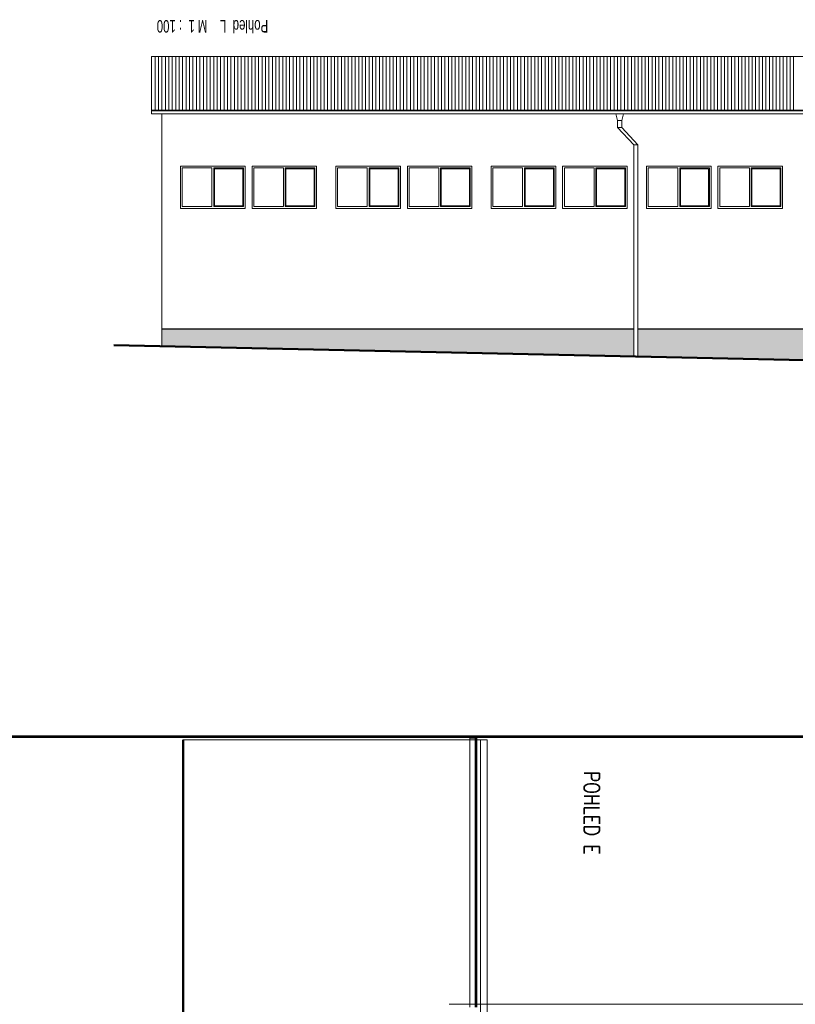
# Model space of a CAD drawing. Header units: millimetres. Extents: x -238874 to 551972, y -298952 to 658415.
# Tile 65 of 256: x -31721 to -9250, y 90435 to 118974. Entities that reach past the tile are written whole.
import ezdxf

# ---------------------------------------------------------------- set-up
doc = ezdxf.new("R2010")
doc.units = ezdxf.units.MM
doc.header["$LTSCALE"] = 20
doc.layers.add('CKNETISK', color=116, linetype='Continuous', lineweight=18, plot=False)
for name, color, linetype, lineweight in [('CKTEXTY_MALE', 140, 'Continuous', 18), ('NOSNÉ', 8, 'Continuous', 50), ('PRUCHODY', 7, 'Continuous', 18)]:
    doc.layers.add(name, color=color, linetype=linetype, lineweight=lineweight)
doc.layers.add('DVERE-PRUCHODY-OKNA', color=9, linetype='Continuous')
doc.styles.get("Standard").update_dxf_attribs({"font": 'simplex.shx', "width": 0.8})

msp = doc.modelspace()

# ---------------------------------------------------------------- hatches: boundary and pattern name
at = {"layer": 'DVERE-PRUCHODY-OKNA'}
h = msp.add_hatch(dxfattribs=at)
h.set_pattern_fill('ZDR', color=256, scale=1200, angle=180, style=0)
h.set_pattern_definition([(180, (189182.45, 241631.01), (-1e-14, -90), []), (270, (189182.45, 241631.01), (180, -90), [90, -90])])
h.paths.add_polyline_path([(-27600.21, 109505.85), (-27600.21, 110005.85), (-13930.21, 110005.85), (-13930.21, 109209.816)])
h.paths.add_polyline_path([(-13810.21, 109207.217), (-13810.21, 110005.85), (-414.257, 110005.85), (-414.257, 108917.117)])
h.paths.add_polyline_path([(-294.257, 108914.518), (-294.257, 110005.85), (13169.79, 110005.85), (13169.79, 108622.944)])

# ---------------------------------------------------------------- linework, layer by layer
at = {"layer": 'CKNETISK', "lineweight": 53}
msp.add_line((16297.962, 98190.047), (-238873.975, 98190.047), dxfattribs=at)
at = {"layer": 'CKNETISK'}
msp.add_line((16297.962, 90440.047), (-19278.239, 90440.047), dxfattribs=at)
at = {"layer": 'DVERE-PRUCHODY-OKNA'}
for p, q in [((-13930.21, 110005.85), (-27600.21, 110005.85)), ((-414.257, 110005.85), (-13810.21, 110005.85))]:
    msp.add_line(p, q, dxfattribs=at)
at = {"layer": 'NOSNÉ'}
for p, q in [((-28996.336, 109536.084), (16267.962, 108555.85)), ((-26981.343, 98100.047), (-26981.343, 45270.047))]:
    msp.add_line(p, q, dxfattribs=at)
at = {"layer": 'PRUCHODY'}
for p, q in [((-27900.21, 117905.85), (13889.79, 117905.85)), ((-27900.21, 117905.85), (-27900.21, 116249.25)), ((-27800.21, 117905.85), (-27800.21, 116349.25)), ((-27700.21, 117905.85), (-27700.21, 116349.25)), ((-27600.21, 117905.85), (-27600.21, 116349.25)), ((-27500.21, 117905.85), (-27500.21, 116349.25)), ((-27400.21, 117905.85), (-27400.21, 116349.25)), ((-27300.21, 117905.85), (-27300.21, 116349.25)), ((-27200.21, 117905.85), (-27200.21, 116349.25)), ((-27100.21, 117905.85), (-27100.21, 116349.25)), ((-27000.21, 117905.85), (-27000.21, 116349.25)), ((-26900.21, 117905.85), (-26900.21, 116349.25)), ((-26800.21, 117905.85), (-26800.21, 116349.25)), ((-26700.21, 117905.85), (-26700.21, 116349.25)), ((-26600.21, 117905.85), (-26600.21, 116349.25)), ((-26500.21, 117905.85), (-26500.21, 116349.25)), ((-26400.21, 117905.85), (-26400.21, 116349.25)), ((-26300.21, 117905.85), (-26300.21, 116349.25)), ((-26200.21, 117905.85), (-26200.21, 116349.25)), ((-26100.21, 117905.85), (-26100.21, 116349.25)), ((-26000.21, 117905.85), (-26000.21, 116349.25)), ((-25900.21, 117905.85), (-25900.21, 116349.25)), ((-25800.21, 117905.85), (-25800.21, 116349.25)), ((-25700.21, 117905.85), (-25700.21, 116349.25)), ((-25600.21, 117905.85), (-25600.21, 116349.25)), ((-25500.21, 117905.85), (-25500.21, 116349.25)), ((-25400.21, 117905.85), (-25400.21, 116349.25)), ((-25300.21, 117905.85), (-25300.21, 116349.25)), ((-25200.21, 117905.85), (-25200.21, 116349.25)), ((-25100.21, 117905.85), (-25100.21, 116349.25)), ((-25000.21, 117905.85), (-25000.21, 116349.25)), ((-24900.21, 117905.85), (-24900.21, 116349.25)), ((-24800.21, 117905.85), (-24800.21, 116349.25)), ((-24700.21, 117905.85), (-24700.21, 116349.25)), ((-24600.21, 117905.85), (-24600.21, 116349.25)), ((-24500.21, 117905.85), (-24500.21, 116349.25)), ((-24400.21, 117905.85), (-24400.21, 116349.25)), ((-24300.21, 117905.85), (-24300.21, 116349.25)), ((-24200.21, 117905.85), (-24200.21, 116349.25)), ((-24100.21, 117905.85), (-24100.21, 116349.25)), ((-24000.21, 117905.85), (-24000.21, 116349.25)), ((-23900.21, 117905.85), (-23900.21, 116349.25)), ((-23800.21, 117905.85), (-23800.21, 116349.25)), ((-23700.21, 117905.85), (-23700.21, 116349.25)), ((-23600.21, 117905.85), (-23600.21, 116349.25)), ((-23500.21, 117905.85), (-23500.21, 116349.25)), ((-23400.21, 117905.85), (-23400.21, 116349.25)), ((-23300.21, 117905.85), (-23300.21, 116349.25)), ((-23200.21, 117905.85), (-23200.21, 116349.25)), ((-23100.21, 117905.85), (-23100.21, 116349.25)), ((-23000.21, 117905.85), (-23000.21, 116349.25)), ((-22900.21, 117905.85), (-22900.21, 116349.25)), ((-22800.21, 117905.85), (-22800.21, 116349.25)), ((-22700.21, 117905.85), (-22700.21, 116349.25)), ((-22600.21, 117905.85), (-22600.21, 116349.25)), ((-22500.21, 117905.85), (-22500.21, 116349.25)), ((-22400.21, 117905.85), (-22400.21, 116349.25)), ((-22300.21, 117905.85), (-22300.21, 116349.25)), ((-22200.21, 117905.85), (-22200.21, 116349.25)), ((-22100.21, 117905.85), (-22100.21, 116349.25)), ((-22000.21, 117905.85), (-22000.21, 116349.25)), ((-21900.21, 117905.85), (-21900.21, 116349.25)), ((-21800.21, 117905.85), (-21800.21, 116349.25)), ((-21700.21, 117905.85), (-21700.21, 116349.25)), ((-21600.21, 117905.85), (-21600.21, 116349.25)), ((-21500.21, 117905.85), (-21500.21, 116349.25)), ((-21400.21, 117905.85), (-21400.21, 116349.25)), ((-21300.21, 117905.85), (-21300.21, 116349.25)), ((-21200.21, 117905.85), (-21200.21, 116349.25)), ((-21100.21, 117905.85), (-21100.21, 116349.25)), ((-21000.21, 117905.85), (-21000.21, 116349.25)), ((-20900.21, 117905.85), (-20900.21, 116349.25)), ((-20800.21, 117905.85), (-20800.21, 116349.25)), ((-20700.21, 117905.85), (-20700.21, 116349.25)), ((-20600.21, 117905.85), (-20600.21, 116349.25)), ((-20500.21, 117905.85), (-20500.21, 116349.25)), ((-20400.21, 117905.85), (-20400.21, 116349.25)), ((-20300.21, 117905.85), (-20300.21, 116349.25)), ((-20200.21, 117905.85), (-20200.21, 116349.25)), ((-20100.21, 117905.85), (-20100.21, 116349.25)), ((-20000.21, 117905.85), (-20000.21, 116349.25)), ((-19900.21, 117905.85), (-19900.21, 116349.25)), ((-19800.21, 117905.85), (-19800.21, 116349.25)), ((-19700.21, 117905.85), (-19700.21, 116349.25)), ((-19600.21, 117905.85), (-19600.21, 116349.25)), ((-19500.21, 117905.85), (-19500.21, 116349.25)), ((-19400.21, 117905.85), (-19400.21, 116349.25)), ((-19300.21, 117905.85), (-19300.21, 116349.25)), ((-19200.21, 117905.85), (-19200.21, 116349.25)), ((-19100.21, 117905.85), (-19100.21, 116349.25)), ((-19000.21, 117905.85), (-19000.21, 116349.25)), ((-18900.21, 117905.85), (-18900.21, 116349.25)), ((-18800.21, 117905.85), (-18800.21, 116349.25)), ((-18700.21, 117905.85), (-18700.21, 116349.25)), ((-18600.21, 117905.85), (-18600.21, 116349.25)), ((-18500.21, 117905.85), (-18500.21, 116349.25)), ((-18400.21, 117905.85), (-18400.21, 116349.25)), ((-18300.21, 117905.85), (-18300.21, 116349.25)), ((-18200.21, 117905.85), (-18200.21, 116349.25)), ((-18100.21, 117905.85), (-18100.21, 116349.25)), ((-18000.21, 117905.85), (-18000.21, 116349.25)), ((-17900.21, 117905.85), (-17900.21, 116349.25)), ((-17800.21, 117905.85), (-17800.21, 116349.25)), ((-17700.21, 117905.85), (-17700.21, 116349.25)), ((-17600.21, 117905.85), (-17600.21, 116349.25)), ((-17500.21, 117905.85), (-17500.21, 116349.25)), ((-17400.21, 117905.85), (-17400.21, 116349.25)), ((-17300.21, 117905.85), (-17300.21, 116349.25)), ((-17200.21, 117905.85), (-17200.21, 116349.25)), ((-17100.21, 117905.85), (-17100.21, 116349.25)), ((-17000.21, 117905.85), (-17000.21, 116349.25)), ((-16900.21, 117905.85), (-16900.21, 116349.25)), ((-16800.21, 117905.85), (-16800.21, 116349.25)), ((-16700.21, 117905.85), (-16700.21, 116349.25)), ((-16600.21, 117905.85), (-16600.21, 116349.25)), ((-16500.21, 117905.85), (-16500.21, 116349.25)), ((-16400.21, 117905.85), (-16400.21, 116349.25)), ((-16300.21, 117905.85), (-16300.21, 116349.25)), ((-16200.21, 117905.85), (-16200.21, 116349.25)), ((-16100.21, 117905.85), (-16100.21, 116349.25)), ((-16000.21, 117905.85), (-16000.21, 116349.25)), ((-15900.21, 117905.85), (-15900.21, 116349.25)), ((-15800.21, 117905.85), (-15800.21, 116349.25)), ((-15700.21, 117905.85), (-15700.21, 116349.25)), ((-15600.21, 117905.85), (-15600.21, 116349.25)), ((-15500.21, 117905.85), (-15500.21, 116349.25)), ((-15400.21, 117905.85), (-15400.21, 116349.25)), ((-15300.21, 117905.85), (-15300.21, 116349.25)), ((-15200.21, 117905.85), (-15200.21, 116349.25)), ((-15100.21, 117905.85), (-15100.21, 116349.25)), ((-15000.21, 117905.85), (-15000.21, 116349.25)), ((-14900.21, 117905.85), (-14900.21, 116349.25)), ((-14800.21, 117905.85), (-14800.21, 116349.25)), ((-14700.21, 117905.85), (-14700.21, 116349.25)), ((-14600.21, 117905.85), (-14600.21, 116349.25)), ((-14500.21, 117905.85), (-14500.21, 116349.25)), ((-14400.21, 117905.85), (-14400.21, 116349.25)), ((-14300.21, 117905.85), (-14300.21, 116349.25)), ((-14200.21, 117905.85), (-14200.21, 116349.25)), ((-14100.21, 117905.85), (-14100.21, 116349.25)), ((-14000.21, 117905.85), (-14000.21, 116349.25)), ((-13900.21, 117905.85), (-13900.21, 116349.25)), ((-13800.21, 117905.85), (-13800.21, 116349.25)), ((-13700.21, 117905.85), (-13700.21, 116349.25)), ((-13600.21, 117905.85), (-13600.21, 116349.25)), ((-13500.21, 117905.85), (-13500.21, 116349.25)), ((-13400.21, 117905.85), (-13400.21, 116349.25)), ((-13300.21, 117905.85), (-13300.21, 116349.25)), ((-13200.21, 117905.85), (-13200.21, 116349.25)), ((-13100.21, 117905.85), (-13100.21, 116349.25)), ((-13000.21, 117905.85), (-13000.21, 116349.25)), ((-12900.21, 117905.85), (-12900.21, 116349.25)), ((-12800.21, 117905.85), (-12800.21, 116349.25)), ((-12700.21, 117905.85), (-12700.21, 116349.25)), ((-12600.21, 117905.85), (-12600.21, 116349.25)), ((-12500.21, 117905.85), (-12500.21, 116349.25)), ((-12400.21, 117905.85), (-12400.21, 116349.25)), ((-12300.21, 117905.85), (-12300.21, 116349.25)), ((-12200.21, 117905.85), (-12200.21, 116349.25)), ((-12100.21, 117905.85), (-12100.21, 116349.25)), ((-12000.21, 117905.85), (-12000.21, 116349.25)), ((-11900.21, 117905.85), (-11900.21, 116349.25)), ((-11800.21, 117905.85), (-11800.21, 116349.25)), ((-11700.21, 117905.85), (-11700.21, 116349.25)), ((-11600.21, 117905.85), (-11600.21, 116349.25)), ((-11500.21, 117905.85), (-11500.21, 116349.25)), ((-11400.21, 117905.85), (-11400.21, 116349.25)), ((-11300.21, 117905.85), (-11300.21, 116349.25)), ((-11200.21, 117905.85), (-11200.21, 116349.25)), ((-11100.21, 117905.85), (-11100.21, 116349.25)), ((-11000.21, 117905.85), (-11000.21, 116349.25)), ((-10900.21, 117905.85), (-10900.21, 116349.25)), ((-10800.21, 117905.85), (-10800.21, 116349.25)), ((-10700.21, 117905.85), (-10700.21, 116349.25)), ((-10600.21, 117905.85), (-10600.21, 116349.25)), ((-10500.21, 117905.85), (-10500.21, 116349.25)), ((-10400.21, 117905.85), (-10400.21, 116349.25)), ((-10300.21, 117905.85), (-10300.21, 116349.25)), ((-10200.21, 117905.85), (-10200.21, 116349.25)), ((-10100.21, 117905.85), (-10100.21, 116349.25)), ((-10000.21, 117905.85), (-10000.21, 116349.25)), ((-9900.21, 117905.85), (-9900.21, 116349.25)), ((-9800.21, 117905.85), (-9800.21, 116349.25)), ((-9700.21, 117905.85), (-9700.21, 116349.25)), ((-9600.21, 117905.85), (-9600.21, 116349.25)), ((-9500.21, 117905.85), (-9500.21, 116349.25)), ((-9400.21, 117905.85), (-9400.21, 116349.25)), ((-9300.21, 117905.85), (-9300.21, 116349.25)), ((-27900.21, 116349.25), (13889.79, 116349.25)), ((-27900.21, 116329.25), (13889.79, 116329.25)), ((-27900.21, 116249.25), (13889.79, 116249.25)), ((-27600.21, 116349.25), (-27600.21, 116329.25)), ((-27600.21, 116249.25), (-27600.21, 109505.85)), ((-14400.21, 116049.25), (-14450.21, 116249.25)), ((-14280.21, 116049.25), (-14230.21, 116249.25)), ((-14400.21, 116049.25), (-14400.21, 115849.25)), ((-14280.21, 116049.25), (-14400.21, 116049.25)), ((-14280.21, 116049.25), (-14280.21, 115849.25)), ((-13930.21, 115349.25), (-14400.21, 115849.25)), ((-14280.21, 115849.25), (-14400.21, 115849.25)), ((-13810.21, 115349.25), (-14280.21, 115849.25)), ((-13930.21, 115349.25), (-13810.21, 115349.25)), ((-13930.21, 115349.25), (-13930.21, 109209.816)), ((-13810.21, 115349.25), (-13810.21, 109207.217)), ((-26150.21, 114675.85), (-26150.21, 113555.85)), ((-26100.21, 114675.85), (-26100.21, 113555.85)), ((-24080.21, 114675.85), (-24080.21, 113555.85)), ((-24030.21, 114675.85), (-24030.21, 113555.85)), ((-21650.21, 114675.85), (-21650.21, 113555.85)), ((-21600.21, 114675.85), (-21600.21, 113555.85)), ((-19580.21, 114675.85), (-19580.21, 113555.85)), ((-19530.21, 114675.85), (-19530.21, 113555.85)), ((-17150.21, 114675.85), (-17150.21, 113555.85)), ((-17100.21, 114675.85), (-17100.21, 113555.85)), ((-15080.21, 114675.85), (-15080.21, 113555.85)), ((-15030.21, 114675.85), (-15030.21, 113555.85)), ((-12650.21, 114675.85), (-12650.21, 113555.85)), ((-12600.21, 114675.85), (-12600.21, 113555.85)), ((-10580.21, 114675.85), (-10580.21, 113555.85)), ((-10530.21, 114675.85), (-10530.21, 113555.85)), ((-18480.912, 98200.047), (-18500.912, 98200.047)), ((-18500.912, 90350.047), (-18500.912, 98200.047)), ((-18480.912, 90350.047), (-18480.912, 98200.047)), ((-26981.343, 98100.047), (-18680.912, 98100.047)), ((-26981.343, 98100.047), (-18176.421, 98100.047)), ((-26981.343, 98100.047), (-26981.343, 45270.047)), ((-18580.912, 98150.047), (-18680.912, 98150.047)), ((-18680.912, 90350.047), (-18680.912, 98150.047)), ((-18523.453, 98159.367), (-18523.453, 90350.047)), ((-18366.16, 98090.103), (-18176.421, 98100.047)), ((-18366.16, 52528.928), (-18366.16, 98090.103)), ((-18176.421, 98100.047), (-18176.421, 52528.928))]:
    msp.add_line(p, q, dxfattribs=at)
for points in [[(-25190.21, 114725.85), (-27060.21, 114725.85), (-27060.21, 113505.85), (-25190.21, 113505.85)], [(-25240.21, 114675.85), (-26100.21, 114675.85), (-26100.21, 113555.85), (-25240.21, 113555.85)], [(-25260.21, 114655.85), (-26080.21, 114655.85), (-26080.21, 113575.85), (-25260.21, 113575.85)], [(-23120.21, 114725.85), (-24990.21, 114725.85), (-24990.21, 113505.85), (-23120.21, 113505.85)], [(-23170.21, 114675.85), (-24030.21, 114675.85), (-24030.21, 113555.85), (-23170.21, 113555.85)], [(-23190.21, 114655.85), (-24010.21, 114655.85), (-24010.21, 113575.85), (-23190.21, 113575.85)], [(-20690.21, 114725.85), (-22560.21, 114725.85), (-22560.21, 113505.85), (-20690.21, 113505.85)], [(-20740.21, 114675.85), (-21600.21, 114675.85), (-21600.21, 113555.85), (-20740.21, 113555.85)], [(-20760.21, 114655.85), (-21580.21, 114655.85), (-21580.21, 113575.85), (-20760.21, 113575.85)], [(-18620.21, 114725.85), (-20490.21, 114725.85), (-20490.21, 113505.85), (-18620.21, 113505.85)], [(-18670.21, 114675.85), (-19530.21, 114675.85), (-19530.21, 113555.85), (-18670.21, 113555.85)], [(-18690.21, 114655.85), (-19510.21, 114655.85), (-19510.21, 113575.85), (-18690.21, 113575.85)], [(-16190.21, 114725.85), (-18060.21, 114725.85), (-18060.21, 113505.85), (-16190.21, 113505.85)], [(-16240.21, 114675.85), (-17100.21, 114675.85), (-17100.21, 113555.85), (-16240.21, 113555.85)], [(-16260.21, 114655.85), (-17080.21, 114655.85), (-17080.21, 113575.85), (-16260.21, 113575.85)], [(-14120.21, 114725.85), (-15990.21, 114725.85), (-15990.21, 113505.85), (-14120.21, 113505.85)], [(-14170.21, 114675.85), (-15030.21, 114675.85), (-15030.21, 113555.85), (-14170.21, 113555.85)], [(-14190.21, 114655.85), (-15010.21, 114655.85), (-15010.21, 113575.85), (-14190.21, 113575.85)], [(-11690.21, 114725.85), (-13560.21, 114725.85), (-13560.21, 113505.85), (-11690.21, 113505.85)], [(-11740.21, 114675.85), (-12600.21, 114675.85), (-12600.21, 113555.85), (-11740.21, 113555.85)], [(-11760.21, 114655.85), (-12580.21, 114655.85), (-12580.21, 113575.85), (-11760.21, 113575.85)], [(-9620.21, 114725.85), (-11490.21, 114725.85), (-11490.21, 113505.85), (-9620.21, 113505.85)], [(-9670.21, 114675.85), (-10530.21, 114675.85), (-10530.21, 113555.85), (-9670.21, 113555.85)], [(-9690.21, 114655.85), (-10510.21, 114655.85), (-10510.21, 113575.85), (-9690.21, 113575.85)]]:
    msp.add_lwpolyline(points, close=True, dxfattribs=at)
for points in [[(-26150.21, 114675.85), (-27010.21, 114675.85), (-27010.21, 113555.85), (-26150.21, 113555.85)], [(-26100.21, 113555.85), (-25240.21, 113555.85), (-25240.21, 114675.85), (-26100.21, 114675.85)], [(-24080.21, 114675.85), (-24940.21, 114675.85), (-24940.21, 113555.85), (-24080.21, 113555.85)], [(-24030.21, 113555.85), (-23170.21, 113555.85), (-23170.21, 114675.85), (-24030.21, 114675.85)], [(-21650.21, 114675.85), (-22510.21, 114675.85), (-22510.21, 113555.85), (-21650.21, 113555.85)], [(-21600.21, 113555.85), (-20740.21, 113555.85), (-20740.21, 114675.85), (-21600.21, 114675.85)], [(-19580.21, 114675.85), (-20440.21, 114675.85), (-20440.21, 113555.85), (-19580.21, 113555.85)], [(-19530.21, 113555.85), (-18670.21, 113555.85), (-18670.21, 114675.85), (-19530.21, 114675.85)], [(-17150.21, 114675.85), (-18010.21, 114675.85), (-18010.21, 113555.85), (-17150.21, 113555.85)], [(-17100.21, 113555.85), (-16240.21, 113555.85), (-16240.21, 114675.85), (-17100.21, 114675.85)], [(-15080.21, 114675.85), (-15940.21, 114675.85), (-15940.21, 113555.85), (-15080.21, 113555.85)], [(-15030.21, 113555.85), (-14170.21, 113555.85), (-14170.21, 114675.85), (-15030.21, 114675.85)], [(-12650.21, 114675.85), (-13510.21, 114675.85), (-13510.21, 113555.85), (-12650.21, 113555.85)], [(-12600.21, 113555.85), (-11740.21, 113555.85), (-11740.21, 114675.85), (-12600.21, 114675.85)], [(-10580.21, 114675.85), (-11440.21, 114675.85), (-11440.21, 113555.85), (-10580.21, 113555.85)], [(-10530.21, 113555.85), (-9670.21, 113555.85), (-9670.21, 114675.85), (-10530.21, 114675.85)]]:
    msp.add_lwpolyline(points, dxfattribs=at)
msp.add_arc((-18564.2, 98228.798), 80.505, 258.0186006, 321.8256588, dxfattribs=at)

# ---------------------------------------------------------------- texts
at = {"layer": 'CKTEXTY_MALE', "lineweight": 35, "insert": (-15370.195, 97197.077), "char_height": 450, "attachment_point": 7, "rotation": 270}
msp.add_mtext_dynamic_manual_height_columns('POHLED E', width=9267.13323, gutter_width=1250, heights=[0], dxfattribs=at)
at = {"layer": 'PRUCHODY', "insert": (-27750.961, 118967.581), "char_height": 360, "width": 30464, "attachment_point": 9, "rotation": 180}
msp.add_mtext('\\fArial Narrow CE|b0|i0|c238|p34;Pohled  L    M 1  : 100', dxfattribs=at)

doc.saveas('drawing.dxf')
